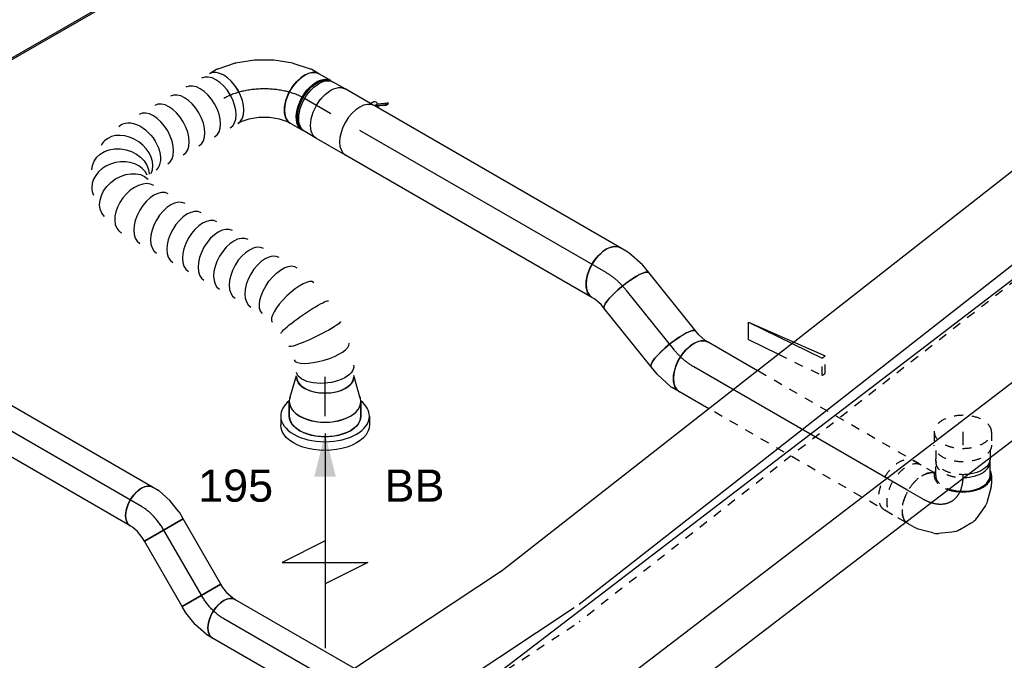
# Model space of a CAD drawing. Extents: x -238422 to 258194, y -34825 to 126331.
# Tile 79 of 239: x -26538 to -23786, y -24277 to -22486. Entities that reach past the tile are written whole.
import ezdxf
from ezdxf.enums import TextEntityAlignment as Align

# ---------------------------------------------------------------- set-up
doc = ezdxf.new("R2010")
doc.units = 0
doc.header["$LTSCALE"] = 50
doc.linetypes.add('CENTER2', pattern=[28.575, 19.05, -3.175, 3.175, -3.175])
doc.linetypes.add('STREEPJES', pattern=[0.1, 0.05, -0.05])
doc.layers.get('0').update_dxf_attribs({"linetype": 'CONTINUOUS'})
for name, color, linetype in [('EL6131--', 2, 'CONTINUOUS'), ('EM6131--', 1, 'CONTINUOUS'), ('lMcht retour bestaand_PR', 1, 'CONTINUOUS'), ('lucht retour bestaand', 8, 'CONTINUOUS'), ('WL570---_RETOUR', 112, 'CONTINUOUS'), ('WL570---_RETOUR_HL', 8, 'CONTINUOUS'), ('WL570---_RETOUR_RST', 2, 'CONTINUOUS'), ('WL570---_RETOUR_RST_HL', 1, 'CONTINUOUS'), ('WL570---_TOEVOER_RST', 2, 'CONTINUOUS'), ('WL570---_TOEVOER_RST_HL', 1, 'CONTINUOUS'), ('WM570---_RETOUR_PR', 1, 'CONTINUOUS'), ('WM570---_RETOUR_RST_PR', 1, 'CONTINUOUS'), ('WM570---_TOEVOER_RST_PR', 1, 'CONTINUOUS')]:
    doc.layers.add(name, color=color, linetype=linetype)
doc.styles.add('BURO-018', font='ARIAL.TTF', dxfattribs={"height": 90})

# ---------------------------------------------------------------- blocks, each defined once
blk = doc.blocks.new('*U1594')
at = {"color": 0, "ltscale": 10}
for p, q in [((-28.1, 80, 2165.7), (-4.8, 84, 2165.7)), ((-4.8, 84, 2165.7), (3.7, 87.3, 2165.7)), ((-41.9, 80, 2165.7), (-28.1, 80, 2165.7)), ((-41.9, -80, 2165.7), (-15.2, -80, 2165.7)), ((-15.2, -80, 2165.7), (-13.9, -79.9, 2165.7)), ((-13.9, -79.9, 2165.7), (36, -71.4, 2165.7)), ((39.9, -70.3, 2165.7), (61.6, -61.9, 2165.7))]:
    blk.add_line(p, q, dxfattribs=at)
at = {"color": 0, "ltscale": 10, "extrusion": (-4.32656e-17, 3.4779e-17, -1)}
for centre, major_axis, ratio, start_param, end_param in [((32.7, 12.7, 2165.7), (-28.9, 74.6), 0.57735, 0, 3.141593), ((16.6, 6.4, 2165.7), (21.4, -77.4), 0.497511, 6.232846, 6.333525)]:
    blk.add_ellipse(centre, major_axis=major_axis, ratio=ratio, start_param=start_param, end_param=end_param, dxfattribs=at)
at = {"color": 0, "ltscale": 10}
blk.add_ellipse((-41.9, 0, 2165.7), major_axis=(0, 80), ratio=0.211325, start_param=3.141593, end_param=6.283185, dxfattribs=at)
at = {"layer": 'WL570---_RETOUR_HL', "linetype": 'CENTER2'}
blk.add_ellipse((-69.2, 94.6, 2165.7), major_axis=(158.2, -24.5), ratio=0.57735, start_param=4.974188, end_param=5.497787, dxfattribs=at)
at = {"layer": 'WM570---_RETOUR_PR', "color": 1, "style": 'BURO-018'}
blk.add_attdef('POSNR', text='', height=90, dxfattribs=at).set_placement((0, 0), align=Align.MIDDLE)
blk = doc.blocks.new('*U1595')
at = {"color": 0, "ltscale": 10}
for p, q in [((0, 80, 2111.4), (209.4, 80, 2111.4)), ((0, -80, 2111.4), (209.4, -80, 2111.4))]:
    blk.add_line(p, q, dxfattribs=at)
blk.add_ellipse((0, 0, 2111.4), major_axis=(0, 80), ratio=0.211325, start_param=3.141593, end_param=6.283185, dxfattribs=at)
at = {"color": 0, "ltscale": 10, "extrusion": (0, 0, -1)}
blk.add_ellipse((209.4, 0, 2111.4), major_axis=(0, 80), ratio=0.211325, start_param=0, end_param=3.141593, dxfattribs=at)
at = {"layer": 'WL570---_RETOUR_HL', "linetype": 'CENTER2'}
blk.add_line((0, 0, 2111.4), (209.4, 0, 2111.4), dxfattribs=at)
at = {"layer": 'WM570---_RETOUR_PR', "color": 1, "style": 'BURO-018'}
blk.add_attdef('POSNR', text='', height=90, dxfattribs=at).set_placement((0, 0), align=Align.MIDDLE)
blk = doc.blocks.new('*U1596')
at = {"color": 0, "ltscale": 10}
for p, q in [((-35, 80, 2102.3), (-11.7, 80, 2102.3)), ((-7.7, 79.6, 2102.3), (41.9, 69.4, 2102.3)), ((41.9, 69.4, 2102.3), (43.2, 69.1, 2102.3)), ((43.2, 69.1, 2102.3), (68, 59.4, 2102.3)), ((-35, -80, 2102.3), (-25.9, -80, 2102.3)), ((-25.9, -80, 2102.3), (-2.8, -84.7, 2102.3)), ((-2.8, -84.7, 2102.3), (10.2, -89.8, 2102.3))]:
    blk.add_line(p, q, dxfattribs=at)
for centre, major_axis, ratio, start_param, end_param in [((-35, 0, 2102.3), (0, 80), 0.57735, 3.141593, 6.283185), ((-17.8, 0, 2102.3), (8.1, 79.9), 0.497511, 6.232846, 6.333525)]:
    blk.add_ellipse(centre, major_axis=major_axis, ratio=ratio, start_param=start_param, end_param=end_param, dxfattribs=at)
at = {"color": 0, "ltscale": 10, "extrusion": (1.23904e-16, 7.43708e-18, -1)}
blk.add_ellipse((39.1, -15.2, 2102.3), major_axis=(28.9, 74.6), ratio=0.211325, start_param=0, end_param=3.141593, dxfattribs=at)
at = {"layer": 'WL570---_RETOUR_HL', "linetype": 'CENTER2', "extrusion": (1.23904e-16, 7.43708e-18, -1)}
blk.add_ellipse((30.3, -113.2, 2102.3), major_axis=(138.7, -80.1), ratio=0.57735, start_param=3.926991, end_param=4.45059, dxfattribs=at)
at = {"layer": 'WM570---_RETOUR_PR', "color": 1, "style": 'BURO-018'}
blk.add_attdef('POSNR', text='', height=90, dxfattribs=at).set_placement((0, 0), align=Align.MIDDLE)
blk = doc.blocks.new('*U1597')
at = {"color": 8, "linetype": 'STREEPJES', "ltscale": 10}
for p, q in [((0, 80, 1590.9), (592.7, 80, 1590.9)), ((0, -80, 1590.9), (528.3, -80, 1590.9))]:
    blk.add_line(p, q, dxfattribs=at)
at = {"color": 0, "ltscale": 10}
for p, q in [((592.7, 80, 1590.9), (688.2, 80, 1590.9)), ((528.3, -80, 1590.9), (688.2, -80, 1590.9))]:
    blk.add_line(p, q, dxfattribs=at)
at = {"color": 8, "linetype": 'STREEPJES', "ltscale": 10}
blk.add_ellipse((0, 0, 1590.9), major_axis=(0, 80), ratio=0.57735, start_param=3.141593, end_param=6.283185, dxfattribs=at)
at = {"color": 0, "ltscale": 10, "extrusion": (7.43708e-18, -5.9805e-17, -1)}
blk.add_ellipse((688.2, 0, 1590.9), major_axis=(0, 80), ratio=0.57735, start_param=0, end_param=3.141593, dxfattribs=at)
at = {"layer": 'WL570---_RETOUR_HL', "linetype": 'CENTER2'}
blk.add_line((0, 0, 1590.9), (688.2, 0, 1590.9), dxfattribs=at)
at = {"layer": 'WM570---_RETOUR_PR', "color": 1, "style": 'BURO-018'}
blk.add_attdef('POSNR', text='', height=90, dxfattribs=at).set_placement((0, 0), align=Align.MIDDLE)
blk = doc.blocks.new('*U1598')
at = {"color": 0, "ltscale": 10}
for p, q in [((0, 80, 2190.5), (795.5, 80, 2190.5)), ((0, -80, 2190.5), (795.5, -80, 2190.5))]:
    blk.add_line(p, q, dxfattribs=at)
blk.add_ellipse((0, 0, 2190.5), major_axis=(0, 80), ratio=0.57735, start_param=3.141593, end_param=6.283185, dxfattribs=at)
at = {"layer": 'WL570---_RETOUR_HL', "linetype": 'CENTER2'}
blk.add_line((0, 0, 2190.5), (795.5, 0, 2190.5), dxfattribs=at)
at = {"layer": 'WM570---_RETOUR_PR', "color": 1, "style": 'BURO-018'}
blk.add_attdef('POSNR', text='', height=90, dxfattribs=at).set_placement((0, 0), align=Align.MIDDLE)
blk = doc.blocks.new('*U1599')
at = {"color": 2, "ltscale": 10}
for p, q in [((-46.7, 80, 2786), (46.7, 80, 2786)), ((-74.4, -96.7, 2786), (-50.6, -80, 2786)), ((-48.4, -81.5, 2786), (-72.4, -98.4, 2786)), ((-48.4, -81.5, 2786), (-52.7, -89, 2786)), ((-50.2, -80, 2786), (-48.4, -81.5, 2786)), ((-47.9, -81.1, 2786), (-48.4, -81.5, 2786)), ((-46.7, -80, 2786), (-35.2, -80, 2786)), ((-35.2, -80, 2786), (-40.7, -89.6, 2786)), ((-35.2, -80, 2786), (46.7, -80, 2786)), ((-74.4, -96.7, 2786), (-78.8, -104.3, 2786)), ((-78.8, -104.3, 2786), (-76.8, -105.9, 2786)), ((-52.7, -89, 2786), (-76.8, -105.9, 2786)), ((-76.8, -105.9, 2786), (-72.4, -98.4, 2786)), ((-72.4, -98.4, 2786), (-74.4, -96.7, 2786))]:
    blk.add_line(p, q, dxfattribs=at)
blk.add_ellipse((-46.7, 0, 2786), major_axis=(0, 80), ratio=0.57735, start_param=3.141593, end_param=6.283185, dxfattribs=at)
at = {"color": 2, "ltscale": 10, "extrusion": (1.23904e-16, 7.43708e-18, -1)}
for centre, major_axis, start_param, end_param in [((46.7, 0, 2786), (0, 80), 0, 3.141593), ((-49, -84.9, 2786), (8.26, -4.77), 2.413666, 3.141593), ((-49, -84.9, 2786), (8.26, -4.77), 0, 1.692399)]:
    blk.add_ellipse(centre, major_axis=major_axis, ratio=0.57735, start_param=start_param, end_param=end_param, dxfattribs=at)
at = {"layer": 'WL570---_RETOUR', "color": 1, "style": 'BURO-018'}
blk.add_attdef('I', text='', height=90, dxfattribs=at).set_placement((0, 0), align=Align.MIDDLE)
at = {"layer": 'WM570---_RETOUR_PR', "color": 1, "style": 'BURO-018'}
blk.add_attdef('POSNR', text='', height=90, dxfattribs=at).set_placement((0, 0), align=Align.MIDDLE)
blk = doc.blocks.new('*U1600')
at = {"color": 0, "ltscale": 10}
for p, q in [((-51.8, 62.5, 1111.3), (-40.1, 62.5, 1111.3)), ((-51.8, -62.5, 1111.3), (-51.8, 62.5, 1111.3)), ((-40.1, 62.5, 1111.3), (-18.3, 65.9, 1111.3)), ((-18.3, 65.9, 1111.3), (-0.8, 71.7, 1111.3)), ((-0.8, 71.7, 1111.3), (5.4, 75.3, 1111.3)), ((11.7, -55.9, 1111.3), (49.3, -43.4, 1111.3)), ((52.1, -42.1, 1111.3), (67.9, -33, 1111.3)), ((-51.8, -62.5, 1111.3), (-30.6, -62.5, 1111.3)), ((-30.6, -62.5, 1111.3), (-30.5, -62.5, 1111.3)), ((-30.5, -62.5, 1111.3), (10.7, -56.1, 1111.3)), ((11.7, -55.9, 1111.3), (10.7, -56.1, 1111.3))]:
    blk.add_line(p, q, dxfattribs=at)
at = {"color": 0, "ltscale": 10, "extrusion": (3.14741e-17, 1.10026e-16, -1)}
blk.add_ellipse((36.6, 21.1, 1111.3), major_axis=(-31.2, 54.1), ratio=0.57735, start_param=0, end_param=3.141593, dxfattribs=at)
at = {"color": 0, "ltscale": 10}
blk.add_ellipse((25, 14.4, 1111.3), major_axis=(25.7, -57.2), ratio=0.497511, start_param=6.232846, end_param=6.333525, dxfattribs=at)
at = {"layer": 'WL570---_RETOUR_HL', "linetype": 'CENTER2'}
blk.add_ellipse((-51.8, 72.2, 1111.3), major_axis=(125.1, 0), ratio=0.57735, start_param=4.712389, end_param=5.497787, dxfattribs=at)
at = {"layer": 'WM570---_RETOUR_PR', "color": 1, "style": 'BURO-018'}
blk.add_attdef('POSNR', text='', height=90, dxfattribs=at).set_placement((0, 0), align=Align.MIDDLE)
blk = doc.blocks.new('*U1601')
at = {"color": 0, "ltscale": 10}
for p, q in [((0, 62.5, 1111.3), (210.4, 62.5, 1111.3)), ((0, -62.5, 1111.3), (0, 62.5, 1111.3)), ((210.4, 62.5, 1111.3), (210.4, -62.5, 1111.3)), ((0, -62.5, 1111.3), (210.4, -62.5, 1111.3))]:
    blk.add_line(p, q, dxfattribs=at)
at = {"layer": 'WL570---_RETOUR_HL', "linetype": 'CENTER2'}
blk.add_line((0, 0, 1111.3), (210.4, 0, 1111.3), dxfattribs=at)
at = {"layer": 'WM570---_RETOUR_PR', "color": 1, "style": 'BURO-018'}
blk.add_attdef('POSNR', text='', height=90, dxfattribs=at).set_placement((0, 0), align=Align.MIDDLE)
blk = doc.blocks.new('*U1602')
at = {"color": 0, "ltscale": 10}
for p, q in [((-42.3, 62.5, 1111.3), (-24.1, 62.5, 1111.3)), ((-21, 62.2, 1111.3), (17.8, 54.3, 1111.3)), ((76.1, 28.2, 1111.3), (13.6, -80, 1111.3)), ((17.8, 54.3, 1111.3), (18.8, 54, 1111.3)), ((18.8, 54, 1111.3), (57.6, 38.9, 1111.3)), ((57.7, 38.8, 1111.3), (57.6, 38.9, 1111.3)), ((57.7, 38.8, 1111.3), (76.1, 28.2, 1111.3)), ((-42.3, -62.5, 1111.3), (-35.2, -62.5, 1111.3)), ((-35.2, -62.5, 1111.3), (-17.1, -66.2, 1111.3)), ((-17.1, -66.2, 1111.3), (3.5, -74.2, 1111.3)), ((3.5, -74.2, 1111.3), (13.6, -80, 1111.3))]:
    blk.add_line(p, q, dxfattribs=at)
for centre, major_axis, ratio, start_param, end_param in [((-42.3, 0, 1111.3), (0, 62.5), 0.57735, 3.141593, 6.283185), ((-28.9, 0, 1111.3), (6.3, 62.4), 0.497511, 6.232846, 6.333525)]:
    blk.add_ellipse(centre, major_axis=major_axis, ratio=ratio, start_param=start_param, end_param=end_param, dxfattribs=at)
at = {"layer": 'WL570---_RETOUR_HL', "linetype": 'CENTER2', "extrusion": (1.23904e-16, 7.43708e-18, -1)}
blk.add_ellipse((8.8, -88.4, 1111.3), major_axis=(108.3, -62.5), ratio=0.57735, start_param=3.926991, end_param=4.712389, dxfattribs=at)
at = {"layer": 'WM570---_RETOUR_PR', "color": 1, "style": 'BURO-018'}
blk.add_attdef('POSNR', text='', height=90, dxfattribs=at).set_placement((0, 0), align=Align.MIDDLE)
blk = doc.blocks.new('*U1603')
at = {"color": 8, "linetype": 'STREEPJES', "ltscale": 10}
for p, q in [((0, 62.5, 422.2), (323.9, 62.5, 422.2)), ((342.4, 62.5, 422.2), (609, 62.5, 422.2)), ((0, -62.5, 422.2), (271.9, -62.5, 422.2)), ((279.9, -62.5, 422.2), (546.6, -62.5, 422.2))]:
    blk.add_line(p, q, dxfattribs=at)
at = {"color": 0, "ltscale": 10}
for p, q in [((323.9, 62.5, 422.2), (342.4, 62.5, 422.2)), ((609, 62.5, 422.2), (932.2, 62.5, 422.2)), ((271.9, -62.5, 422.2), (279.9, -62.5, 422.2)), ((546.6, -62.5, 422.2), (932.2, -62.5, 422.2))]:
    blk.add_line(p, q, dxfattribs=at)
at = {"color": 8, "linetype": 'STREEPJES', "ltscale": 10}
blk.add_ellipse((0, 0, 422.2), major_axis=(0, 62.5), ratio=0.57735, start_param=3.141593, end_param=6.283185, dxfattribs=at)
at = {"color": 0, "ltscale": 10, "extrusion": (7.43708e-18, -5.9805e-17, -1)}
blk.add_ellipse((932.2, 0, 422.2), major_axis=(0, 62.5), ratio=0.57735, start_param=0, end_param=3.141593, dxfattribs=at)
at = {"layer": 'WL570---_RETOUR_HL', "linetype": 'CENTER2'}
blk.add_line((0, 0, 422.2), (932.2, 0, 422.2), dxfattribs=at)
at = {"layer": 'WM570---_RETOUR_PR', "color": 1, "style": 'BURO-018'}
blk.add_attdef('POSNR', text='', height=90, dxfattribs=at).set_placement((0, 0), align=Align.MIDDLE)
blk = doc.blocks.new('*U1604')
at = {"color": 0, "ltscale": 10}
for p, q in [((0, 62.5, 1141.2), (856.1, 62.5, 1141.2)), ((0, -62.5, 1141.2), (856.1, -62.5, 1141.2))]:
    blk.add_line(p, q, dxfattribs=at)
blk.add_ellipse((0, 0, 1141.2), major_axis=(0, 62.5), ratio=0.57735, start_param=3.141593, end_param=6.283185, dxfattribs=at)
at = {"layer": 'WL570---_RETOUR_HL', "linetype": 'CENTER2'}
blk.add_line((0, 0, 1141.2), (856.1, 0, 1141.2), dxfattribs=at)
at = {"layer": 'WM570---_RETOUR_PR', "color": 1, "style": 'BURO-018'}
blk.add_attdef('POSNR', text='', height=90, dxfattribs=at).set_placement((0, 0), align=Align.MIDDLE)
blk = doc.blocks.new('*U1656')
at = {"color": 0, "ltscale": 10}
for p, q in [((39.1, 768.7, 2878.8), (38.8, 767.4, 2878.8)), ((39.2, 572, 2878.8), (39.5, 570.7, 2878.8))]:
    blk.add_line(p, q, dxfattribs=at)
at = {"color": 0, "ltscale": 10, "extrusion": (3.41963e-17, -1.97432e-17, -1)}
for centre, major_axis, ratio, start_param, end_param in [((143.6, 815.3, 2878.8), (-69.3, 40), 0.57735, 0, 3.141593), ((132.5, 796.2, 2878.8), (-73.3, 32.9), 0.497753, 6.232624, 9.374217), ((108.9, 697, 2878.8), (80, -6), 0.10813, 3.133246, 6.274839), ((109, 642.8, 2878.8), (-80, -6.3), 0.105215, 3.149709, 6.291302), ((133.1, 543.6, 2878.8), (-73.1, -33.2), 0.495437, 3.191764, 6.333356), ((374.5, 104.2, 2878.8), (-80.2, -6.9), 0.750739, 3.009293, 6.150885), ((277.9, 0, 2878.8), (10.5, -79.7), 0.646887, 6.198226, 9.339819), ((352.8, 33.9, 2878.8), (59.5, -54.4), 0.803023, 6.107746, 9.249338)]:
    blk.add_ellipse(centre, major_axis=major_axis, ratio=ratio, start_param=start_param, end_param=end_param, dxfattribs=at)
at = {"color": 0, "ltscale": 10}
for centre, major_axis, ratio, start_param, end_param in [((116.9, 749.3, 2878.8), (-78, 18.8), 0.313929, 3.16817, 6.256608), ((117.3, 590.5, 2878.8), (78, 19.1), 0.311217, 3.167891, 6.256887), ((156.8, 502.7, 2878.8), (69.2, 40.2), 0.575276, 3.141593, 6.283185), ((182.1, 459.2, 2878.8), (69.2, 40.2), 0.575276, 3.141593, 6.283185), ((207.4, 415.8, 2878.8), (69.2, 40.2), 0.575276, 3.141593, 6.283185), ((232.6, 372.3, 2878.8), (69.2, 40.2), 0.575276, 3.141593, 6.283185), ((257.9, 328.9, 2878.8), (69.2, 40.2), 0.575276, 3.141593, 6.283185), ((283.2, 285.4, 2878.8), (69.2, 40.2), 0.575276, 3.141593, 6.283185), ((309.4, 240.2, 2878.8), (69.3, 40), 0.57735, 3.141593, 6.283185), ((336.5, 193.2, 2878.8), (69.3, 40), 0.57735, 3.141593, 6.283185), ((363, 147.4, 2878.8), (74.3, 30.8), 0.646887, 3.226552, 6.198226), ((363, 147.4, 2878.8), (74.3, 30.8), 0.646887, 6.198226, 6.368145), ((0, 0, 2878.8), (0, -80), 0.57735, 3.141593, 6.283185), ((25.2, 0, 2878.8), (0, -80), 0.57735, 3.141593, 6.283185), ((75.6, 0, 2878.8), (0, -80), 0.57735, 3.141593, 6.283185), ((126, 0, 2878.8), (0, -80), 0.57735, 3.141593, 6.283185), ((176.5, 0, 2878.8), (0, -80), 0.57735, 3.141593, 6.283185), ((226.9, 0, 2878.8), (0, -80), 0.57735, 3.141593, 6.283185), ((321.1, 11.6, 2878.8), (-34.1, 73), 0.750739, 0.1323, 3.009293), ((371.1, 65.5, 2878.8), (76.9, -24.3), 0.803023, 3.317032, 6.107746), ((371.1, 65.5, 2878.8), (76.9, -24.3), 0.803023, 6.107746, 6.458625), ((321.1, 11.6, 2878.8), (-34.1, 73), 0.750739, 3.009293, 3.273893)]:
    blk.add_ellipse(centre, major_axis=major_axis, ratio=ratio, start_param=start_param, end_param=end_param, dxfattribs=at)
at = {"layer": 'WM570---_RETOUR_PR', "color": 1, "style": 'BURO-018'}
blk.add_attdef('POSNR', text='', height=90, dxfattribs=at).set_placement((0, 0), align=Align.MIDDLE)
blk = doc.blocks.new('*U1657')
at = {"color": 0, "ltscale": 10}
for p, q in [((-24.2, 127.6, 2971.2), (-8.5, 145.3, 2971.2)), ((-8.5, 145.3, 2971.2), (-4, 153.1, 2971.2)), ((-46.2, 109.9, 2971.2), (-24.2, 127.6, 2971.2)), ((-121.5, 80, 2971.2), (-98.4, 84.7, 2971.2)), ((-98.4, 84.7, 2971.2), (-72, 95, 2971.2)), ((-72, 95, 2971.2), (-46.2, 109.9, 2971.2)), ((-154.3, 76, 2971.2), (-162.5, 76, 2971.2)), ((-130.6, 80, 2971.2), (-121.5, 80, 2971.2)), ((123, 53, 2971.2), (134.6, 73.1, 2971.2)), ((87, 11.8, 2971.2), (120.6, 49.7, 2971.2)), ((44.5, -22.5, 2971.2), (86.1, 10.9, 2971.2)), ((87, 11.8, 2971.2), (86.1, 10.9, 2971.2)), ((-2.6, -49.7, 2971.2), (44.4, -22.6, 2971.2)), ((44.4, -22.6, 2971.2), (44.5, -22.5, 2971.2)), ((-52.5, -69.1, 2971.2), (-2.8, -49.8, 2971.2)), ((-2.8, -49.8, 2971.2), (-2.6, -49.7, 2971.2)), ((-154.3, -76, 2971.2), (-162.5, -76, 2971.2)), ((-130.6, -80, 2971.2), (-107.4, -80, 2971.2)), ((-103.4, -79.6, 2971.2), (-53.8, -69.4, 2971.2)), ((-52.5, -69.1, 2971.2), (-53.8, -69.4, 2971.2))]:
    blk.add_line(p, q, dxfattribs=at)
for centre, major_axis, ratio, start_param, end_param in [((65.3, 113.1, 2971.2), (69.3, -40), 0.57735, 3.141593, 6.283185), ((-168.8, 0, 2971.2), (0, 76), 0.57735, 3.34014, 6.084638), ((-130.6, 0, 2971.2), (0, 80), 0.57735, 3.141593, 6.283185), ((56.7, 98.2, 2971.2), (65.1, -47), 0.497511, 6.232846, 6.333525), ((-113.4, 0, 2971.2), (8.1, -79.9), 0.497511, 6.232846, 6.333525)]:
    blk.add_ellipse(centre, major_axis=major_axis, ratio=ratio, start_param=start_param, end_param=end_param, dxfattribs=at)
at = {"layer": 'WL570---_RETOUR_HL', "linetype": 'CENTER2'}
blk.add_ellipse((-65.3, 113.1, 2971.2), major_axis=(-138.6, -80), ratio=0.57735, start_param=0.785398, end_param=2.356194, dxfattribs=at)
at = {"layer": 'WM570---_RETOUR_PR', "color": 1, "style": 'BURO-018'}
blk.add_attdef('POSNR', text='', height=90, dxfattribs=at).set_placement((0, 0), align=Align.MIDDLE)
blk = doc.blocks.new('*U1658')
at = {"color": 0, "ltscale": 10}
for p, q in [((-40.4, 100, 2184.1), (0, 100, 2184.1)), ((9.6, 98.6, 2184.1), (73.4, 80, 2184.1)), ((9.6, -98.6, 2184.1), (73.4, -80, 2184.1)), ((-40.4, -100, 2184.1), (0, -100, 2184.1))]:
    blk.add_line(p, q, dxfattribs=at)
for centre, major_axis, start_param, end_param in [((-40.4, 0, 2184.1), (0, -100), 3.141593, 6.283185), ((0, 0, 2184.1), (0, -100), 3.138057, 6.286721), ((0, 0, 2184.1), (0, -100), 3.138057, 6.286721), ((0, 0, 2184.1), (0, -100), 3.138057, 6.286721), ((69.6, 0, 2184.1), (0, -80), 3.141593, 6.283185), ((69.6, 0, 2184.1), (0, -80), 3.141593, 6.283185)]:
    blk.add_ellipse(centre, major_axis=major_axis, ratio=0.57735, start_param=start_param, end_param=end_param, dxfattribs=at)
at = {"layer": 'WL570---_RETOUR_RST_HL', "linetype": 'CENTER2'}
for p, q in [((-40.4, 0, 2184.1), (0, 0, 2184.1)), ((0, 0, 2184.1), (69.6, 0, 2184.1))]:
    blk.add_line(p, q, dxfattribs=at)
blk.add_circle((69.6, 0, 2184.1), 0.075, dxfattribs=at)
at = {"layer": 'WM570---_RETOUR_RST_PR', "color": 1, "style": 'BURO-018'}
blk.add_attdef('POSNR', text='', height=90, dxfattribs=at).set_placement((0, 0), align=Align.MIDDLE)
blk = doc.blocks.new('*U1788')
at = {"ltscale": 10}
blk.add_hatch(color=0, dxfattribs=at).paths.add_polyline_path([(49, 0), (169, 30), (169, -30)])
at = {"color": 0, "ltscale": 10}
for p, q in [((0, 124, 2212.7), (24.5, 124, 2212.7)), ((409, -120, 2212.7), (409, 120, 2212.7)), ((409, 120, 2212.7), (469, 0, 2212.7)), ((-40.8, 100, 2212.7), (0, 100, 2212.7)), ((49, 0, 2212.7), (649, 0, 2212.7)), ((349, 0, 2212.7), (409, -120, 2212.7)), ((-40.8, -100, 2212.7), (0, -100, 2212.7)), ((0, -124, 2212.7), (24.5, -124, 2212.7))]:
    blk.add_line(p, q, dxfattribs=at)
for centre, major_axis, start_param, end_param in [((0, 0, 2212.7), (0, 124), 0, 0.633152), ((0, 0, 2212.7), (0, 124), 3.141593, 6.283185), ((-40.8, 0, 2212.7), (0, 100), 0, 0.215214), ((-40.8, 0, 2212.7), (0, 100), 3.141593, 6.283185), ((-40.8, 0, 2212.7), (0, 100), 2.926378, 3.141593), ((0, 0, 2212.7), (0, 124), 2.508441, 3.141593)]:
    blk.add_ellipse(centre, major_axis=major_axis, ratio=0.57735, start_param=start_param, end_param=end_param, dxfattribs=at)
at = {"color": 0, "ltscale": 10, "extrusion": (5.55112e-17, -1.11022e-16, -1)}
for centre, major_axis in [((24.5, 0, 2212.7), (0, 124)), ((0, 0, 2212.7), (0, 100))]:
    blk.add_ellipse(centre, major_axis=major_axis, ratio=0.57735, start_param=0, end_param=3.141593, dxfattribs=at)
at = {"layer": 'WL570---_RETOUR_RST', "color": 1, "style": 'BURO-018'}
for tag in ['MC', 'Q']:
    blk.add_attdef(tag, text='', height=90, dxfattribs=at).set_placement((0, 0), align=Align.MIDDLE)
at = {"layer": 'WM570---_RETOUR_RST_PR', "color": 1, "style": 'BURO-018'}
blk.add_attdef('POSNR', text='', height=90, dxfattribs=at).set_placement((0, 0), align=Align.MIDDLE)
blk = doc.blocks.new('*U1793')
at = {"color": 0, "ltscale": 10}
for p, q in [((-122.3, 174.3, 3460.6), (-203.9, 32.9, 3460.6)), ((100.6, 174.3, 3460.6), (-122.3, 174.3, 3460.6)), ((-10.8, -18.7, 3460.6), (-122.3, 174.3, 3460.6)), ((212.1, -18.7, 3460.6), (100.6, 174.3, 3460.6)), ((-411.3, 129, 3460.6), (-409.3, 132.6, 3460.6)), ((-411.3, 129, 3460.6), (-168.4, -291.7, 3460.6)), ((-146.4, 132.6, 3460.6), (-409.3, 132.6, 3460.6)), ((-409.3, 132.6, 3460.6), (-166.4, -288.1, 3460.6)), ((-203.9, 32.9, 3460.6), (-92.5, -160.2, 3460.6)), ((-92.5, -160.2, 3460.6), (-10.8, -18.7, 3460.6)), ((212.1, -18.7, 3460.6), (-10.8, -18.7, 3460.6)), ((130.4, -160.2, 3460.6), (212.1, -18.7, 3460.6)), ((319.5, -288.1, 3460.6), (188, -60.5, 3460.6)), ((-92.5, -160.2, 3460.6), (130.4, -160.2, 3460.6)), ((-166.4, -288.1, 3460.6), (-168.4, -291.7, 3460.6)), ((-168.4, -291.7, 3460.6), (317.4, -291.7, 3460.6)), ((-166.4, -288.1, 3460.6), (319.5, -288.1, 3460.6)), ((317.4, -291.7, 3460.6), (319.5, -288.1, 3460.6))]:
    blk.add_line(p, q, dxfattribs=at)
at = {"color": 8, "linetype": 'STREEPJES', "ltscale": 10}
for q in [(-2.7, 116.1, 3460.6), (19.4, 122, 3460.6), (48.3, 116.1, 3460.6), (-12, 99.9, 3460.6), (76.3, 99.9, 3460.6), (-6.1, 77.8, 3460.6), (13.5, 55.7, 3460.6), (41.5, 39.5, 3460.6), (70.4, 33.6, 3460.6), (92.5, 39.5, 3460.6), (101.9, 55.7, 3460.6), (95.9, 77.8, 3460.6)]:
    blk.add_line((44.9, 77.8, 3460.6), q, dxfattribs=at)
at = {"color": 0, "ltscale": 10}
blk.add_ellipse((44.9, 77.8, 3460.6), major_axis=(54.1, -31.2), ratio=0.57735, dxfattribs=at)
at = {"layer": 'WL570---_TOEVOER_RST_HL', "linetype": 'CENTER2'}
blk.add_circle((0, 0, 3460.6), 0.075, dxfattribs=at)
at = {"layer": 'WL570---_TOEVOER_RST', "color": 1, "style": 'BURO-018'}
for tag in ['MC', 'Q']:
    blk.add_attdef(tag, text='', height=90, dxfattribs=at).set_placement((0, 0), align=Align.MIDDLE)
at = {"layer": 'WM570---_TOEVOER_RST_PR', "color": 1, "style": 'BURO-018'}
blk.add_attdef('POSNR', text='', height=90, dxfattribs=at).set_placement((0, 0), align=Align.MIDDLE)
blk = doc.blocks.new('*U1832')
at = {"color": 0, "ltscale": 10}
for p, q in [((-42.2, 80, 2848.9), (-4.1, 80, 2848.9)), ((4.1, 80, 2848.9), (42.2, 80, 2848.9)), ((-42.2, -80, 2848.9), (-4.1, -80, 2848.9)), ((4.1, -80, 2848.9), (42.2, -80, 2848.9))]:
    blk.add_line(p, q, dxfattribs=at)
at = {"color": 0, "ltscale": 10, "extrusion": (7.43708e-18, -5.9805e-17, -1)}
for centre, major_axis, start_param, end_param in [((-42.2, 0, 2848.9), (0, 80), 0, 3.141593), ((-4.1, 0, 2848.9), (0, 80), 0, 3.141593), ((4.1, 0, 2848.9), (0, 80), 0, 3.230096), ((4.1, 0, 2848.9), (0, 80), 6.194681, 6.280044), ((4.1, 0, 2848.9), (0, 76), 0.198548, 2.943045), ((42.2, 0, 2848.9), (0, 80), 0, 3.141593)]:
    blk.add_ellipse(centre, major_axis=major_axis, ratio=0.57735, start_param=start_param, end_param=end_param, dxfattribs=at)
at = {"layer": 'WL570---_RETOUR_HL', "linetype": 'CENTER2'}
blk.add_line((-42.2, 0, 2848.9), (42.2, 0, 2848.9), dxfattribs=at)
at = {"layer": 'WM570---_RETOUR_PR', "color": 1, "style": 'BURO-018'}
blk.add_attdef('POSNR', text='', height=90, dxfattribs=at).set_placement((0, 0), align=Align.MIDDLE)
blk = doc.blocks.new('*U1833')
at = {"color": 8, "linetype": 'STREEPJES', "ltscale": 10}
for p, q in [((0, 80, 1284.5), (37.7, 80, 1284.5)), ((52.1, 76, 1284.5), (72, 76, 1284.5)), ((0, -80, 1284.5), (37.7, -80, 1284.5)), ((52.1, -76, 1284.5), (75.9, -76, 1284.5))]:
    blk.add_line(p, q, dxfattribs=at)
at = {"color": 0, "ltscale": 10}
blk.add_line((72, 76, 1284.5), (75.9, 76, 1284.5), dxfattribs=at)
at = {"color": 8, "linetype": 'STREEPJES', "ltscale": 10}
for start_param, end_param in [(0, 3.141593), (3.141593, 6.283185)]:
    blk.add_ellipse((0, 0, 1284.5), major_axis=(0, 80), ratio=0.57735, start_param=start_param, end_param=end_param, dxfattribs=at)
at = {"color": 8, "linetype": 'STREEPJES', "ltscale": 10, "extrusion": (-8.32667e-17, -5.55112e-17, -1)}
for centre, major_axis, start_param in [((37.7, 0, 1284.5), (0, 80), 0), ((75.9, 0, 1284.5), (0, 76), 1.375261)]:
    blk.add_ellipse(centre, major_axis=major_axis, ratio=0.57735, start_param=start_param, end_param=3.141593, dxfattribs=at)
at = {"color": 0, "ltscale": 10, "extrusion": (-8.32667e-17, -5.55112e-17, -1)}
blk.add_ellipse((75.9, 0, 1284.5), major_axis=(0, 76), ratio=0.57735, start_param=0, end_param=1.375261, dxfattribs=at)
at = {"layer": 'WL570---_RETOUR_HL', "linetype": 'CENTER2'}
blk.add_line((0, 0, 1284.5), (37.7, 0, 1284.5), dxfattribs=at)
at = {"layer": 'WM570---_RETOUR_PR', "color": 1, "style": 'BURO-018'}
blk.add_attdef('POSNR', text='', height=90, dxfattribs=at).set_placement((0, 0), align=Align.MIDDLE)
blk = doc.blocks.new('*U1834')
at = {"color": 0, "ltscale": 10}
for p, q in [((-130.6, 76, 1463.2), (-168.8, 76, 1463.2)), ((-130.6, 80, 1463.2), (-107.4, 80, 1463.2)), ((-98.6, 78.8, 1463.2), (-58.1, 68, 1463.2)), ((-43.6, 61.2, 1463.2), (-12.5, 39.3, 1463.2)), ((2.8, 22.7, 1463.2), (21, -8.9, 1463.2)), ((27.8, -30.5, 1463.2), (31.2, -68.4, 1463.2)), ((29.8, -84.3, 1463.2), (19, -124.8, 1463.2)), ((15.6, -133, 1463.2), (4, -153.1, 1463.2))]:
    blk.add_line(p, q, dxfattribs=at)
at = {"color": 8, "linetype": 'STREEPJES', "ltscale": 10}
blk.add_line((-130.6, -76, 1463.2), (-168.8, -76, 1463.2), dxfattribs=at)
at = {"color": 0, "ltscale": 10}
for centre, major_axis, ratio, start_param, end_param in [((-168.8, 0, 1463.2), (0, 76), 0.57735, 4.752553, 6.37636), ((-130.6, 0, 1463.2), (0, 80), 0.57735, 0, 0.31756), ((-130.6, 0, 1463.2), (0, 80), 0.57735, 4.171239, 6.283185), ((-130.6, 0, 1463.2), (0, 76), 0.57735, 4.176795, 6.283185), ((-113.4, 0, 1463.2), (10.5, 79.7), 0.646887, 6.198226, 6.368145), ((-63.5, -22.6, 1463.2), (59.5, 54.4), 0.803023, 6.107746, 6.458625), ((-49, -69.5, 1463.2), (-80.2, 6.9), 0.750739, 3.009293, 3.273893)]:
    blk.add_ellipse(centre, major_axis=major_axis, ratio=ratio, start_param=start_param, end_param=end_param, dxfattribs=at)
at = {"color": 0, "ltscale": 10, "extrusion": (5.55112e-17, -1.11022e-16, -1)}
for centre, major_axis, ratio, start_param, end_param in [((-84.7, -7.7, 1463.2), (-34.1, -73), 0.750739, 3.009293, 3.273893), ((-51.3, -43.7, 1463.2), (76.9, 24.3), 0.803023, 6.107746, 6.458625), ((-56.7, -98.2, 1463.2), (74.3, -30.8), 0.646887, 6.198226, 6.368145), ((-65.3, -113.1, 1463.2), (69.3, -40), 0.57735, 0, 0.165036)]:
    blk.add_ellipse(centre, major_axis=major_axis, ratio=ratio, start_param=start_param, end_param=end_param, dxfattribs=at)
at = {"color": 8, "linetype": 'STREEPJES', "ltscale": 10}
for centre, major_axis, start_param, end_param in [((-168.8, 0, 1463.2), (0, 76), 3.141593, 4.752553), ((-130.6, 0, 1463.2), (0, 76), 3.141593, 4.176795), ((-130.6, 0, 1463.2), (0, 80), 3.141593, 4.171239), ((-168.8, 0, 1463.2), (0, 76), 3.048418, 3.138451), ((-130.6, 0, 1463.2), (0, 80), 2.824032, 3.141593)]:
    blk.add_ellipse(centre, major_axis=major_axis, ratio=0.57735, start_param=start_param, end_param=end_param, dxfattribs=at)
at = {"color": 8, "linetype": 'STREEPJES', "ltscale": 10, "extrusion": (5.55112e-17, -1.11022e-16, -1)}
blk.add_ellipse((-65.3, -113.1, 1463.2), major_axis=(69.3, -40), ratio=0.57735, start_param=0.165036, end_param=2.999695, dxfattribs=at)
at = {"layer": 'WL570---_RETOUR_HL', "linetype": 'CENTER2', "extrusion": (5.55112e-17, -1.11022e-16, -1)}
blk.add_ellipse((-196, -113.1, 1463.2), major_axis=(-138.6, -80), ratio=0.57735, start_param=2.356194, end_param=3.926991, dxfattribs=at)
at = {"layer": 'WM570---_RETOUR_PR', "color": 1, "style": 'BURO-018'}
blk.add_attdef('POSNR', text='', height=90, dxfattribs=at).set_placement((0, 0), align=Align.MIDDLE)
blk = doc.blocks.new('*U1835')
at = {"color": 0, "ltscale": 10}
blk.add_line((0, 80, 1555.6), (8, 80, 1555.6), dxfattribs=at)
at = {"color": 8, "linetype": 'STREEPJES', "ltscale": 10}
for p, q in [((8, 80, 1555.6), (75.4, 80, 1555.6)), ((6.8, -80, 1555.6), (75.4, -80, 1555.6))]:
    blk.add_line(p, q, dxfattribs=at)
at = {"color": 0, "ltscale": 10}
blk.add_ellipse((0, 0, 1555.6), major_axis=(0, 80), ratio=0.57735, start_param=6.118149, end_param=6.283185, dxfattribs=at)
at = {"color": 8, "linetype": 'STREEPJES', "ltscale": 10}
blk.add_ellipse((0, 0, 1555.6), major_axis=(0, 80), ratio=0.57735, start_param=3.28349, end_param=6.118149, dxfattribs=at)
at = {"color": 8, "linetype": 'STREEPJES', "ltscale": 10, "extrusion": (6.29482e-17, -2.77556e-17, -1)}
blk.add_ellipse((75.4, 0, 1555.6), major_axis=(0, 80), ratio=0.57735, start_param=0, end_param=3.141593, dxfattribs=at)
at = {"layer": 'WL570---_RETOUR_HL', "linetype": 'CENTER2'}
blk.add_line((0, 0, 1555.6), (75.4, 0, 1555.6), dxfattribs=at)
at = {"layer": 'WM570---_RETOUR_PR', "color": 1, "style": 'BURO-018'}
blk.add_attdef('POSNR', text='', height=90, dxfattribs=at).set_placement((0, 0), align=Align.MIDDLE)
blk = doc.blocks.new('*U1901')
at = {"color": 0, "ltscale": 10}
for p, q in [((11.4, 179, -878.6), (4113.4, 179, -878.6)), ((138.2, -49.4, -878.6), (4240.2, -49.4, -878.6)), ((42.7, -179, -878.6), (3352.4, -179, -878.6))]:
    blk.add_line(p, q, dxfattribs=at)
at = {"layer": 'lMcht retour bestaand_PR', "color": 1, "style": 'BURO-018'}
blk.add_attdef('POSNR', text='', height=90, dxfattribs=at).set_placement((0, 0), align=Align.MIDDLE)
blk = doc.blocks.new('*U2036')
at = {"color": 0, "ltscale": 10}
for p, q in [((-73.3, 79.4, 1909.5), (-45.7, 119.9, 1909.5)), ((-45.7, 119.9, 1909.5), (67.8, -79.4, 1909.5)), ((-45.7, 119.9, 1909.5), (78.7, -79.1, 1909.5)), ((-73.3, 79.4, 1909.5), (-26.9, -2.1, 1909.5))]:
    blk.add_line(p, q, dxfattribs=at)
at = {"color": 0, "linetype": 'STREEPJES', "ltscale": 10}
for p, q in [((-26.9, -2.1, 1909.5), (40.2, -119.9, 1909.5)), ((40.2, -119.9, 1909.5), (67.8, -79.4, 1909.5)), ((51.1, -119.6, 1909.5), (78.7, -79.1, 1909.5))]:
    blk.add_line(p, q, dxfattribs=at)
at = {"color": 0, "ltscale": 10}
blk.add_ellipse((-45.7, 119.9, 1909.5), major_axis=(223.1, -152.1), ratio=0.57735, start_param=5.580598, end_param=5.632958, dxfattribs=at)
at = {"color": 0, "linetype": 'STREEPJES', "ltscale": 10}
blk.add_ellipse((-73.3, 79.4, 1909.5), major_axis=(223.1, -152.1), ratio=0.57735, start_param=5.580598, end_param=5.632958, dxfattribs=at)
at = {"layer": 'EM6131--', "color": 1, "style": 'BURO-018'}
blk.add_attdef('POSNR', text='', height=90, dxfattribs=at).set_placement((0, 0), align=Align.MIDDLE)
blk = doc.blocks.new('*U2046')
at = {"color": 0, "ltscale": 10}
for p, q in [((-41.9, 122.7, 2906.3), (24, 122.7, 2906.3)), ((-72.1, 84.1, 2906.3), (2197.4, 84.1, 2906.3)), ((41.9, -122.7, 2906.3), (2311.4, -122.7, 2906.3))]:
    blk.add_line(p, q, dxfattribs=at)
at = {"color": 0, "linetype": 'STREEPJES', "ltscale": 10}
blk.add_line((24, 122.7, 2906.3), (2227.6, 122.7, 2906.3), dxfattribs=at)
at = {"layer": 'EM6131--', "color": 1, "style": 'BURO-018'}
blk.add_attdef('POSNR', text='', height=90, dxfattribs=at).set_placement((0, 0), align=Align.MIDDLE)
blk = doc.blocks.new('*U2047')
at = {"color": 0, "linetype": 'STREEPJES', "ltscale": 10}
blk.add_line((-43, 119.3, 920.3), (309.3, 119.3, 920.3), dxfattribs=at)
at = {"color": 0, "ltscale": 10}
for p, q in [((309.3, 119.3, 920.3), (1490.9, 119.3, 920.3)), ((-70.1, 78.4, 920.3), (1463.9, 78.4, 920.3)), ((43, -119.3, 920.3), (1577, -119.3, 920.3))]:
    blk.add_line(p, q, dxfattribs=at)
at = {"layer": 'EM6131--', "color": 1, "style": 'BURO-018'}
blk.add_attdef('POSNR', text='', height=90, dxfattribs=at).set_placement((0, 0), align=Align.MIDDLE)

msp = doc.modelspace()

# ---------------------------------------------------------------- block references
at = {"layer": 'EL6131--'}
for name, p, rotation in [('*U2046', (-23297.20896, -22699.43983, -2906.32295), 218.0742619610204), ('*U2036', (-24396.46305, -23404.31979, -1909.47216), 34.28876615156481), ('*U2047', (-25090.42135, -24103.79264, -920.26816), 213.4677325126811)]:
    msp.add_blockref(name, p, dxfattribs=dict(at, rotation=rotation))
at = {"layer": 'lucht retour bestaand', "rotation": 37.42883070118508}
msp.add_blockref('*U1901', (-25865.13591, -25045.11768, 878.6202), dxfattribs=at)
at = {"layer": 'WL570---_RETOUR'}
for name, p, rotation in [('*U1657', (-25855.13262, -22640.85623, -2971.15934), 150.0000000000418), ('*U1656', (-25968.2697, -22706.17596, -2878.7833), 209.9999999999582), ('*U1832', (-25705.43811, -22727.28239, -2848.93429), 150.0000000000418), ('*U1599', (-25628.39883, -22771.76104, -2786.03198), 150.0000000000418), ('*U1598', (-24898.96989, -23192.89704, -2190.45574), 150.0000000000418), ('*U1594', (-24868.635, -23210.41089, -2165.68742), 128.7939768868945), ('*U1595', (-24711.19405, -23406.2701, -2111.35579), 128.7939768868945), ('*U1596', (-24684.92327, -23438.9514, -2102.28996), 150.0000000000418), ('*U1597', (-24058.62425, -23800.5453, -1590.91895), 150.0000000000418), ('*U1604', (-26198.25968, -23846.62469, -1141.23757), 150.0000000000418), ('*U1833', (-23902.22782, -23638.05348, -1284.47415), 270), ('*U1835', (-24015.36491, -23825.5211, -1555.59784), 150.0000000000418), ('*U1834', (-23902.22782, -23890.84083, -1463.2218), 270), ('*U1600', (-26161.63155, -23867.77196, -1111.33083), 119.9999999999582), ('*U1601', (-26030.55384, -24094.8052, -1111.33083), 119.9999999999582), ('*U1602', (-26004.65384, -24139.66532, -1111.33083), 150.0000000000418), ('*U1603', (-25160.68024, -24626.93371, -422.22926), 150.0000000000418)]:
    msp.add_blockref(name, p, dxfattribs=dict(at, rotation=rotation))
at = {"layer": 'WL570---_RETOUR_RST', "rotation": 90}
msp.add_blockref('*U1658', (-25684.9575, -23553.6386, -2184.14372), dxfattribs=at)
at = {"layer": 'WL570---_RETOUR_RST'}
ref = msp.add_blockref('*U1788', (-25684.9575, -23594.05518, -2212.72255), dxfattribs=dict(at, rotation=270))
ref.add_attrib('Q', '195', dxfattribs={"color": 1, "height": 90, "style": 'BURO-018'}).set_placement((-25934.9575, -23788.3737), align=Align.MIDDLE)
ref.add_attrib('MC', 'BB', dxfattribs={"color": 1, "height": 90, "style": 'BURO-018'}).set_placement((-25434.9575, -23788.3737), align=Align.MIDDLE)
at = {"layer": 'WL570---_TOEVOER_RST'}
ref = msp.add_blockref('*U1793', (-26685.78613, -22331.97513, -3460.63752), dxfattribs=dict(at, rotation=29.99999999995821))
ref.add_attrib('Q', '100', dxfattribs={"color": 1, "height": 90, "style": 'BURO-018'}).set_placement((-27125.98203, -22918.84471), align=Align.MIDDLE)
ref.add_attrib('MC', 'P', dxfattribs={"color": 1, "height": 90, "style": 'BURO-018'}).set_placement((-27414.12804, -22419.76118), align=Align.MIDDLE)

doc.saveas('drawing.dxf')
